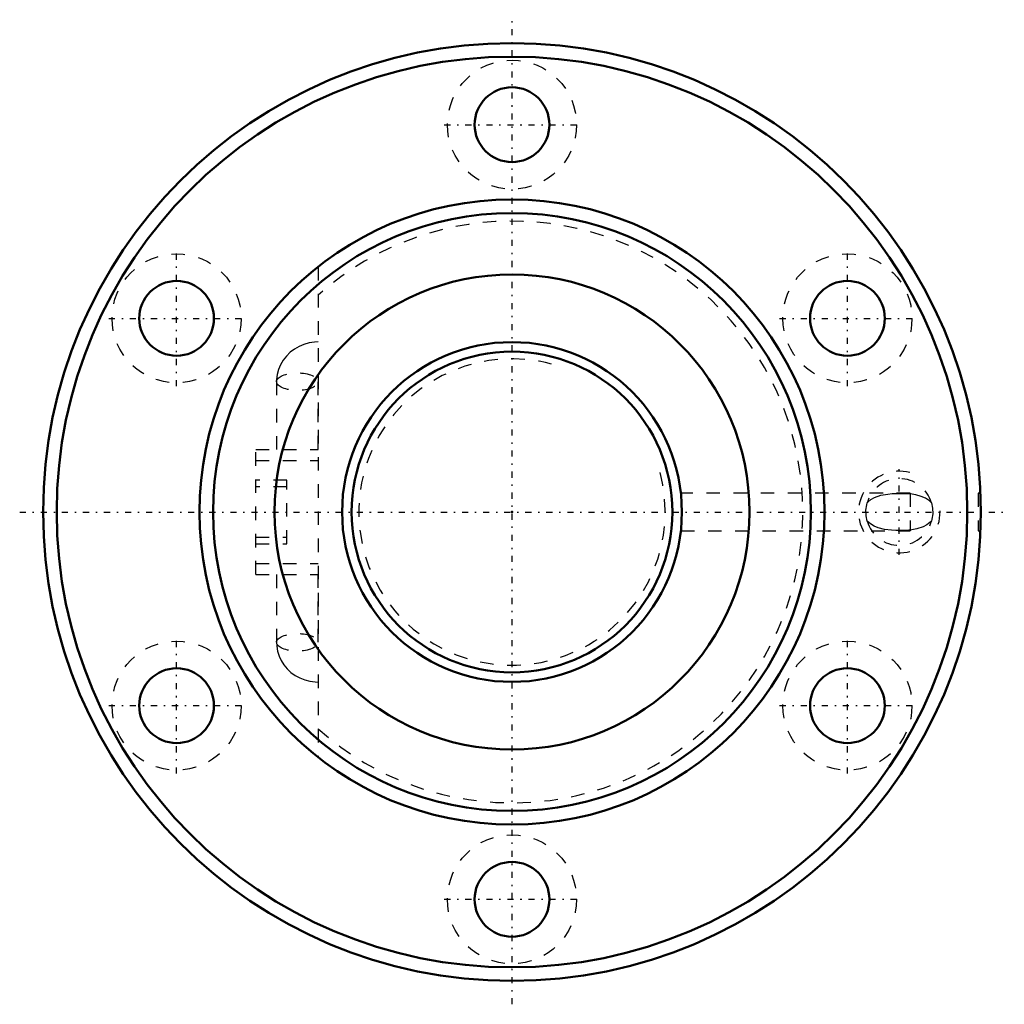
# Model space of a CAD drawing. Header units: millimetres. Extents: x -36.2 to 36.2, y -36.2 to 36.2.
import ezdxf

# ---------------------------------------------------------------- set-up
doc = ezdxf.new("R2010")
doc.units = ezdxf.units.MM
doc.linetypes.add('Center', pattern=[1.5, 0.45, -0.5, 0.05, -0.5])
doc.linetypes.add('Dashed', pattern=[2, 1, -1])
for name, color, linetype, lineweight in [('2d ConnectionPoints', 7, 'Continuous', 50), ('AM_0', 7, 'Continuous', 50), ('AM_5', 3, 'Continuous', 25), ('AM_7', 7, 'Center', 25), ('AM_9', 6, 'Dashed', 25)]:
    doc.layers.add(name, color=color, linetype=linetype, lineweight=lineweight)

# ---------------------------------------------------------------- blocks, each defined once
blk = doc.blocks.new('1_BNF_2504_2_5RR_Nut_0_in_BNF2504V_2_5RRG1_46LC0_000_rev_2')
at = {"layer": 'AM_0'}
for centre, radius in [((0, 0), 34.5), ((0, 0), 33.5), ((0, 28.5), 2.75), ((0, 0), 23), ((0, 0), 22), ((0, 0), 17.48), ((-24.682, 14.25), 2.75), ((24.682, 14.25), 2.75), ((-24.682, -14.25), 2.75), ((24.682, -14.25), 2.75), ((0, -28.5), 2.75)]:
    blk.add_circle(centre, radius, dxfattribs=at)
at = {"layer": 'AM_5', "linetype": 'Dashed'}
blk.add_arc((28.5, 0), 3, 75, 15, dxfattribs=at)
at = {"layer": 'AM_7'}
for p, q in [((0, -36.225), (0, 36.225)), ((-4.987, 28.5), (4.988, 28.5)), ((-24.682, 9.262), (-24.682, 19.238)), ((24.682, 9.262), (24.682, 19.238)), ((-29.669, 14.25), (-19.694, 14.25)), ((19.694, 14.25), (29.669, 14.25)), ((28.5, -3.15), (28.5, 3.15)), ((-36.225, 0), (36.225, 0)), ((-24.682, -19.238), (-24.682, -9.262)), ((24.682, -19.238), (24.682, -9.262)), ((-29.669, -14.25), (-19.694, -14.25)), ((19.694, -14.25), (29.669, -14.25)), ((-4.987, -28.5), (4.988, -28.5))]:
    blk.add_line(p, q, dxfattribs=at)
at = {"layer": 'AM_9'}
for p, q in [((-14.26, 18.046), (-14.26, -18.046)), ((-17.326, 9.589), (-17.326, 4.6)), ((-14.261, 4.6), (-14.261, 9.589)), ((-18.86, 4.6), (-14.26, 4.6)), ((-18.86, -4.6), (-18.86, 4.6)), ((-18.86, 3.8), (-14.26, 3.8)), ((-16.56, 2.34), (-18.86, 2.34)), ((-16.56, -2.34), (-16.56, 2.34)), ((-16.56, 1.84), (-18.86, 1.84)), ((29.3, 1.375), (12.426, 1.375)), ((29.3, 1.375), (29.3, -1.375)), ((34.5, 1.375), (34.3, 1.375)), ((34.3, 1.375), (34.3, -1.375)), ((12.424, -1.375), (29.3, -1.375)), ((34.3, -1.375), (34.473, -1.375)), ((-18.86, -1.84), (-16.56, -1.84)), ((-18.86, -2.34), (-16.56, -2.34)), ((-18.86, -3.8), (-14.26, -3.8)), ((-18.86, -4.6), (-14.26, -4.6)), ((-17.326, -4.6), (-17.326, -9.589)), ((-14.261, -9.589), (-14.261, -4.6))]:
    blk.add_line(p, q, dxfattribs=at)
for points in [[(-14.26, 12.511), (-14.536, 12.499), (-14.927, 12.441), (-15.308, 12.335), (-15.672, 12.183), (-16.013, 11.987), (-16.324, 11.75), (-16.601, 11.477), (-16.838, 11.172), (-17.031, 10.841), (-17.177, 10.49), (-17.274, 10.125), (-17.321, 9.752), (-17.326, 9.589)], [(26.135, 0.671), (26.186, 0.724), (26.413, 0.91), (26.669, 1.058), (27.138, 1.229), (27.654, 1.324), (27.97, 1.351), (28.306, 1.362), (28.644, 1.363), (28.99, 1.353), (29.3, 1.329)], [(30.865, 0.671), (30.712, 0.817), (30.427, 1.009), (30.109, 1.152), (29.718, 1.264), (29.3, 1.329)], [(26.135, -0.671), (26.058, -0.28), (26.046, 0.145), (26.1, 0.534), (26.135, 0.671)], [(30.865, 0.671), (30.942, 0.28), (30.954, -0.145), (30.9, -0.534), (30.865, -0.671)], [(29.3, -1.329), (29.211, -1.338), (28.902, -1.357), (28.574, -1.364), (28.249, -1.361), (27.922, -1.348), (27.417, -1.29), (26.932, -1.166), (26.645, -1.046), (26.372, -0.882), (26.135, -0.671)], [(30.865, -0.671), (30.842, -0.696), (30.78, -0.757), (30.53, -0.948), (30.256, -1.093), (29.794, -1.247), (29.3, -1.329)], [(-17.326, -9.589), (-17.311, -9.879), (-17.247, -10.246), (-17.136, -10.601), (-16.979, -10.939), (-16.779, -11.255), (-16.539, -11.545), (-16.262, -11.803), (-15.952, -12.026), (-15.614, -12.211), (-15.254, -12.353), (-14.876, -12.451), (-14.487, -12.503), (-14.26, -12.511)]]:
    blk.add_lwpolyline(points, dxfattribs=at)
for centre in [(0, 28.5), (-24.682, 14.25), (24.682, 14.25), (-24.682, -14.25), (24.682, -14.25), (0, -28.5)]:
    blk.add_circle(centre, 4.75, dxfattribs=at)
for centre, radius, start, end in [((0, 0), 21.4, 228.21363, 131.78637), ((28.5, 0), 2.459, 15.84566, 164.15434), ((28.5, 0), 2.459, 195.84566, 344.15434)]:
    blk.add_arc(centre, radius, start, end, dxfattribs=at)
for centre in [(-15.793, 9.589), (-15.793, -9.589)]:
    blk.add_ellipse(centre, major_axis=(-1.532, 0), ratio=0.422618, dxfattribs=at)
blk = doc.blocks.new('2_BNF_2504_2_5RR000_Shaft_0_in_BNF2504V_2_5RRG1_46LC0_000_rev_2')
at = {"layer": 'AM_0'}
for radius in [12.5, 11.8]:
    blk.add_circle((0, 0), radius, dxfattribs=at)
at = {"layer": 'AM_5', "linetype": 'Dashed'}
blk.add_arc((0, 0), 11.273, 75, 15, dxfattribs=at)

msp = doc.modelspace()

# ---------------------------------------------------------------- linework, layer by layer
at = {"layer": '2d ConnectionPoints'}
msp.add_point((0, 0), dxfattribs=at)
msp.add_point((0, 0), dxfattribs=at)

# ---------------------------------------------------------------- block references
for name in ['1_BNF_2504_2_5RR_Nut_0_in_BNF2504V_2_5RRG1_46LC0_000_rev_2', '2_BNF_2504_2_5RR000_Shaft_0_in_BNF2504V_2_5RRG1_46LC0_000_rev_2']:
    msp.add_blockref(name, (0, 0))

doc.saveas('drawing.dxf')
